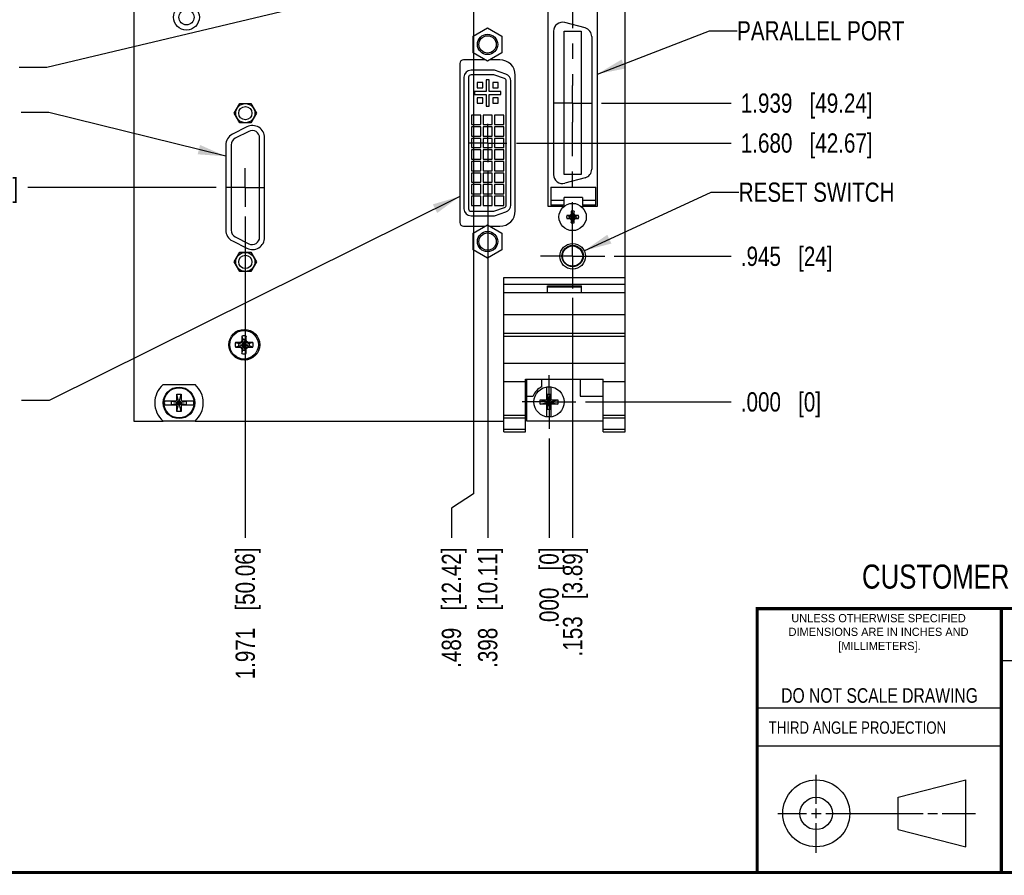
# Model space of a CAD drawing. Header units: inches. Extents: x 0.2 to 16.8, y 0.2 to 10.8.
# Tile 2 of 12: x 6.7 to 13.1, y 0.2 to 5.8. Entities that reach past the tile are written whole.
import ezdxf

# ---------------------------------------------------------------- set-up
doc = ezdxf.new("R2010")
doc.units = ezdxf.units.IN
doc.header["$LTSCALE"] = 0.935
doc.header["$MEASUREMENT"] = 0
doc.linetypes.add('CENTER', pattern=[0.6, 0.375, -0.075, 0.075, -0.075])
doc.layers.get('0').update_dxf_attribs({"linetype": 'CONTINUOUS'})
for name, color, linetype in [('02___PRT_ALL_AXES', 7, 'CONTINUOUS'), ('DEFAULT_1', 7, 'CENTER'), ('DETAIL', 7, 'CONTINUOUS'), ('DIMENSIONS', 7, 'CONTINUOUS'), ('THREAD', 7, 'CONTINUOUS')]:
    doc.layers.add(name, color=color, linetype=linetype)
doc.styles.get("Standard").update_dxf_attribs({"font": 'txt', "width": 0.8})
doc.styles.add('TEXTSTYLE_2', font='txt')
doc.dimstyles.new('DIMSTYLE_1', dxfattribs={"dimtxt": 0.125, "dimasz": 0.18, "dimexe": 0.18, "dimexo": 0.0625, "dimgap": 0.09, "dimtad": 0, "dimtih": 1, "dimtoh": 1, "dimdec": 3, "dimzin": 4, "dimdsep": 46, "dimtxsty": 'STANDARD', "dimblk": '_FILLED', "dimblk1": '_FILLED', "dimblk2": '_FILLED', "dimcen": 0.09, "dimadec": 0, "dimazin": 0, "dimtp": 0.01, "dimtm": 0.01, "dimtfac": 1, "dimtdec": 3, "dimtofl": 0, "dimtmove": 0, "dimatfit": 3, "dimldrblk": '_FILLED', "dimfxl": 1, "dimtolj": 1, "dimtzin": 4, "dimarcsym": 0})
doc.dimstyles.get("Standard").update_dxf_attribs({"dimtxt": 0.125, "dimasz": 0.18, "dimexe": 0.18, "dimexo": 0.0625, "dimgap": 0.09, "dimtad": 0, "dimtih": 1, "dimtoh": 1, "dimdec": 3, "dimzin": 4, "dimdsep": 46, "dimtxsty": 'STANDARD', "dimblk": '_FILLED', "dimblk1": '_FILLED', "dimblk2": '_FILLED', "dimcen": 0.09, "dimadec": 0, "dimazin": 0, "dimtol": 1, "dimtp": 0.01, "dimtm": 0.01, "dimtfac": 1, "dimtdec": 3, "dimtofl": 0, "dimtmove": 0, "dimatfit": 3, "dimldrblk": '_FILLED', "dimfxl": 1, "dimtolj": 1, "dimtzin": 4, "dimarcsym": 0})

# ---------------------------------------------------------------- blocks, each defined once
blk = doc.blocks.new('*D0')
at = {"layer": 'DIMENSIONS', "color": 2, "linetype": 'CONTINUOUS'}
blk.add_line((8.1605, 4.5147), (8.1605, 2.4291), dxfattribs=at)
at = {"layer": 'DIMENSIONS', "color": 2, "linetype": 'CONTINUOUS', "insert": (8.098, 2.3666), "char_height": 0.125, "width": 1.325, "attachment_point": 3, "rotation": 90, "line_spacing_factor": 0.9}
blk.add_mtext('1.971{\\Ftxt.shx;\\W1.000000;\\H0.125000; }[50.06]', dxfattribs=at)
blk = doc.blocks.new('_FILLED')
at = {"color": 0, "linetype": 'BYBLOCK'}
blk.add_solid([(0, 0), (-1, 0.174), (-1, -0.174)], dxfattribs=at)
blk = doc.blocks.new('*D1')
at = {"layer": 'DIMENSIONS', "color": 2, "linetype": 'CONTINUOUS'}
blk.add_line((10.472, 5.2503), (11.3129, 5.2503), dxfattribs=at)
at = {"layer": 'DIMENSIONS', "color": 2, "linetype": 'CONTINUOUS', "insert": (11.3754, 5.3128), "char_height": 0.125, "width": 1.325, "attachment_point": 1, "line_spacing_factor": 0.9}
blk.add_mtext('1.939{\\Ftxt.shx;\\W1.000000;\\H0.125000; }[49.24]', dxfattribs=at)
blk = doc.blocks.new('*D2')
at = {"layer": 'DIMENSIONS', "color": 2, "linetype": 'CONTINUOUS'}
blk.add_line((10.1314, 3.0751), (10.1314, 2.4291), dxfattribs=at)
at = {"layer": 'DIMENSIONS', "color": 2, "linetype": 'CONTINUOUS', "insert": (10.0689, 2.3666), "char_height": 0.125, "width": 0.825, "attachment_point": 3, "rotation": 90, "line_spacing_factor": 0.9}
blk.add_mtext('.000{\\Ftxt.shx;\\W1.000000;\\H0.125000; }[0]', dxfattribs=at)
blk = doc.blocks.new('*D3')
at = {"layer": 'DIMENSIONS', "color": 2, "linetype": 'CONTINUOUS'}
blk.add_line((10.3679, 3.3116), (11.3129, 3.3116), dxfattribs=at)
at = {"layer": 'DIMENSIONS', "color": 2, "linetype": 'CONTINUOUS', "insert": (11.3754, 3.3741), "char_height": 0.125, "width": 0.825, "attachment_point": 1, "line_spacing_factor": 0.9}
blk.add_mtext('.000{\\Ftxt.shx;\\W1.000000;\\H0.125000; }[0]', dxfattribs=at)
blk = doc.blocks.new('*D4')
at = {"layer": 'DIMENSIONS', "color": 2, "linetype": 'CONTINUOUS'}
blk.add_line((10.5549, 4.2563), (11.3129, 4.2563), dxfattribs=at)
at = {"layer": 'DIMENSIONS', "color": 2, "linetype": 'CONTINUOUS', "insert": (11.3754, 4.3188), "char_height": 0.125, "width": 0.925, "attachment_point": 1, "line_spacing_factor": 0.9}
blk.add_mtext('.945{\\Ftxt.shx;\\W1.000000;\\H0.125000; }[24]', dxfattribs=at)
blk = doc.blocks.new('*D5')
at = {"layer": 'DIMENSIONS', "color": 2, "linetype": 'CONTINUOUS'}
blk.add_line((9.921, 4.9913), (11.3129, 4.9913), dxfattribs=at)
at = {"layer": 'DIMENSIONS', "color": 2, "linetype": 'CONTINUOUS', "insert": (11.3754, 5.0538), "char_height": 0.125, "width": 1.325, "attachment_point": 1, "line_spacing_factor": 0.9}
blk.add_mtext('1.680{\\Ftxt.shx;\\W1.000000;\\H0.125000; }[42.67]', dxfattribs=at)
blk = doc.blocks.new('*D6')
at = {"layer": 'DIMENSIONS', "color": 2, "linetype": 'CONTINUOUS'}
blk.add_line((9.83, 6.209), (11.3129, 6.209), dxfattribs=at)
at = {"layer": 'DIMENSIONS', "color": 2, "linetype": 'CONTINUOUS', "insert": (11.3754, 6.2715), "char_height": 0.125, "width": 1.225, "attachment_point": 1, "line_spacing_factor": 0.9}
blk.add_mtext('2.897{\\Ftxt.shx;\\W1.000000;\\H0.125000; }[73.6]', dxfattribs=at)
blk = doc.blocks.new('*D7')
at = {"layer": 'DIMENSIONS', "color": 2, "linetype": 'CONTINUOUS'}
blk.add_line((10.472, 6.7385), (11.3129, 6.7385), dxfattribs=at)
at = {"layer": 'DIMENSIONS', "color": 2, "linetype": 'CONTINUOUS', "insert": (11.3754, 6.801), "char_height": 0.125, "width": 1.325, "attachment_point": 1, "line_spacing_factor": 0.9}
blk.add_mtext('3.427{\\Ftxt.shx;\\W1.000000;\\H0.125000; }[87.04]', dxfattribs=at)
blk = doc.blocks.new('*D8')
at = {"layer": 'DIMENSIONS', "color": 2, "linetype": 'CONTINUOUS'}
blk.add_line((9.9521, 6.9343), (11.3129, 6.9343), dxfattribs=at)
at = {"layer": 'DIMENSIONS', "color": 2, "linetype": 'CONTINUOUS', "insert": (11.3754, 6.9968), "char_height": 0.125, "width": 1.325, "attachment_point": 1, "line_spacing_factor": 0.9}
blk.add_mtext('3.623{\\Ftxt.shx;\\W1.000000;\\H0.125000; }[92.02]', dxfattribs=at)
blk = doc.blocks.new('*D9')
at = {"layer": 'DIMENSIONS', "color": 2, "linetype": 'CONTINUOUS'}
blk.add_line((10.5994, 7.5803), (11.3129, 7.5803), dxfattribs=at)
at = {"layer": 'DIMENSIONS', "color": 2, "linetype": 'CONTINUOUS', "insert": (11.3754, 7.6428), "char_height": 0.125, "width": 1.425, "attachment_point": 1, "line_spacing_factor": 0.9}
blk.add_mtext('4.269{\\Ftxt.shx;\\W1.000000;\\H0.125000; }[108.43]', dxfattribs=at)
blk = doc.blocks.new('*D10')
at = {"layer": 'DIMENSIONS', "color": 2, "linetype": 'CONTINUOUS'}
blk.add_line((7.5919, 6.6819), (6.7499, 6.6819), dxfattribs=at)
at = {"layer": 'DIMENSIONS', "color": 2, "linetype": 'CONTINUOUS', "insert": (6.6874, 6.7444), "char_height": 0.125, "width": 1.325, "attachment_point": 3, "line_spacing_factor": 0.9}
blk.add_mtext('3.370{\\Ftxt.shx;\\W1.000000;\\H0.125000; }[85.61]', dxfattribs=at)
blk = doc.blocks.new('*D11')
at = {"layer": 'DIMENSIONS', "color": 2, "linetype": 'CONTINUOUS'}
blk.add_line((7.9729, 4.7023), (6.7499, 4.7023), dxfattribs=at)
at = {"layer": 'DIMENSIONS', "color": 2, "linetype": 'CONTINUOUS', "insert": (6.6874, 4.7648), "char_height": 0.125, "width": 1.325, "attachment_point": 3, "line_spacing_factor": 0.9}
blk.add_mtext('1.391{\\Ftxt.shx;\\W1.000000;\\H0.125000; }[35.32]', dxfattribs=at)
blk = doc.blocks.new('*D12')
at = {"layer": 'DIMENSIONS', "color": 2, "linetype": 'CONTINUOUS'}
blk.add_line((9.4089, 7.3948), (6.7499, 7.3948), dxfattribs=at)
at = {"layer": 'DIMENSIONS', "color": 2, "linetype": 'CONTINUOUS', "insert": (6.6874, 7.4573), "char_height": 0.125, "width": 1.425, "attachment_point": 3, "line_spacing_factor": 0.9}
blk.add_mtext('4.083{\\Ftxt.shx;\\W1.000000;\\H0.125000; }[103.71]', dxfattribs=at)
blk = doc.blocks.new('*D13')
at = {"layer": 'DIMENSIONS', "color": 2, "linetype": 'CONTINUOUS'}
blk.add_line((9.7335, 4.8038), (9.7335, 2.4291), dxfattribs=at)
at = {"layer": 'DIMENSIONS', "color": 2, "linetype": 'CONTINUOUS', "insert": (9.671, 2.3666), "char_height": 0.125, "width": 1.225, "attachment_point": 3, "rotation": 90, "line_spacing_factor": 0.9}
blk.add_mtext('.398{\\Ftxt.shx;\\W1.000000;\\H0.125000; }[10.11]', dxfattribs=at)
blk = doc.blocks.new('*D14')
at = {"layer": 'DIMENSIONS', "color": 2, "linetype": 'CONTINUOUS'}
for p, q in [((9.6424, 6.0214), (9.6424, 2.7159)), ((9.6424, 2.7159), (9.4979, 2.6229)), ((9.4979, 2.6229), (9.4979, 2.4291))]:
    blk.add_line(p, q, dxfattribs=at)
at = {"layer": 'DIMENSIONS', "color": 2, "linetype": 'CONTINUOUS', "insert": (9.4354, 2.3666), "char_height": 0.125, "width": 1.225, "attachment_point": 3, "rotation": 90, "line_spacing_factor": 0.9}
blk.add_mtext('.489{\\Ftxt.shx;\\W1.000000;\\H0.125000; }[12.42]', dxfattribs=at)
blk = doc.blocks.new('*D15')
at = {"layer": 'DIMENSIONS', "color": 2, "linetype": 'CONTINUOUS'}
blk.add_line((10.2844, 3.9858), (10.2844, 2.4291), dxfattribs=at)
at = {"layer": 'DIMENSIONS', "color": 2, "linetype": 'CONTINUOUS', "insert": (10.2219, 2.3666), "char_height": 0.125, "width": 1.125, "attachment_point": 3, "rotation": 90, "line_spacing_factor": 0.9}
blk.add_mtext('.153{\\Ftxt.shx;\\W1.000000;\\H0.125000; }[3.89]', dxfattribs=at)

msp = doc.modelspace()

# ---------------------------------------------------------------- linework, layer by layer
at = {"color": 7, "linetype": 'CONTINUOUS'}
for p, q in [((7.4374, 8.2545), (7.4374, 3.1875)), ((10.6254, 3.1166), (10.6254, 8.2545)), ((10.1229, 5.9188), (10.1229, 4.5818)), ((10.4459, 4.5818), (10.4459, 5.9188)), ((10.3655, 5.7377), (10.2332, 5.7731)), ((9.6391, 5.6851), (9.7326, 5.7391)), ((9.6391, 5.5771), (9.6391, 5.6851)), ((9.7326, 5.7391), (9.8261, 5.6851)), ((9.8261, 5.6851), (9.8261, 5.5771)), ((10.1604, 5.7172), (10.1604, 4.7861)), ((10.2293, 5.716), (10.3395, 5.716)), ((10.2293, 4.7873), (10.2293, 5.716)), ((10.3395, 5.716), (10.3395, 4.7873)), ((10.4084, 5.6818), (10.4084, 4.8215)), ((9.7326, 5.5231), (9.6391, 5.5771)), ((9.8261, 5.5771), (9.7326, 5.5231)), ((9.5526, 5.5063), (9.5526, 4.4763)), ((9.7184, 5.5313), (9.5776, 5.5313)), ((9.8126, 5.5313), (9.7468, 5.5313)), ((9.7726, 5.4338), (9.6255, 5.4338)), ((9.8419, 5.4099), (9.7726, 5.4338)), ((9.9126, 4.5513), (9.9126, 5.4313)), ((9.6095, 5.4178), (9.6095, 4.5649)), ((9.701, 5.3838), (9.666, 5.3838)), ((9.666, 5.3838), (9.666, 5.3488)), ((9.701, 5.3488), (9.701, 5.3838)), ((9.7435, 5.4013), (9.7235, 5.4013)), ((9.7235, 5.4013), (9.7235, 5.3263)), ((9.7435, 5.3263), (9.7435, 5.4013)), ((9.801, 5.3838), (9.766, 5.3838)), ((9.766, 5.3838), (9.766, 5.3488)), ((9.801, 5.3488), (9.801, 5.3838)), ((9.8534, 4.5889), (9.8534, 5.3938)), ((9.7235, 5.3263), (9.6485, 5.3263)), ((9.6485, 5.3263), (9.6485, 5.3063)), ((9.6485, 5.3063), (9.7235, 5.3063)), ((9.666, 5.3488), (9.701, 5.3488)), ((9.7235, 5.3063), (9.7235, 5.2313)), ((9.8185, 5.3263), (9.7435, 5.3263)), ((9.7435, 5.3063), (9.8185, 5.3063)), ((9.7435, 5.2313), (9.7435, 5.3063)), ((9.766, 5.3488), (9.801, 5.3488)), ((9.8185, 5.3063), (9.8185, 5.3263)), ((8.0892, 5.1848), (8.1253, 5.2473)), ((8.1253, 5.2473), (8.1975, 5.2473)), ((8.1975, 5.2473), (8.2336, 5.1848)), ((9.701, 5.2838), (9.666, 5.2838)), ((9.666, 5.2838), (9.666, 5.2488)), ((9.666, 5.2488), (9.701, 5.2488)), ((9.701, 5.2488), (9.701, 5.2838)), ((9.801, 5.2838), (9.766, 5.2838)), ((9.766, 5.2838), (9.766, 5.2488)), ((9.766, 5.2488), (9.801, 5.2488)), ((9.801, 5.2488), (9.801, 5.2838)), ((8.1253, 5.1223), (8.0892, 5.1848)), ((8.2336, 5.1848), (8.1975, 5.1223)), ((9.7235, 5.2313), (9.7435, 5.2313)), ((8.1975, 5.1223), (8.1253, 5.1223)), ((9.6885, 5.1713), (9.6285, 5.1713)), ((9.6285, 5.1713), (9.6285, 5.1113)), ((9.6285, 5.1113), (9.6885, 5.1113)), ((9.6885, 5.1113), (9.6885, 5.1713)), ((9.7635, 5.1713), (9.7035, 5.1713)), ((9.7035, 5.1713), (9.7035, 5.1113)), ((9.7035, 5.1113), (9.7635, 5.1113)), ((9.7635, 5.1113), (9.7635, 5.1713)), ((9.8385, 5.1713), (9.7785, 5.1713)), ((9.7785, 5.1713), (9.7785, 5.1113)), ((9.7785, 5.1113), (9.8385, 5.1113)), ((9.8385, 5.1113), (9.8385, 5.1713)), ((8.1717, 5.0962), (8.0777, 5.0483)), ((8.1841, 5.0671), (8.0951, 5.0217)), ((9.6885, 5.0963), (9.6285, 5.0963)), ((9.6285, 5.0963), (9.6285, 5.0363)), ((9.6885, 5.0363), (9.6885, 5.0963)), ((9.7635, 5.0963), (9.7035, 5.0963)), ((9.7035, 5.0963), (9.7035, 5.0363)), ((9.7635, 5.0363), (9.7635, 5.0963)), ((9.8385, 5.0963), (9.7785, 5.0963)), ((9.7785, 5.0963), (9.7785, 5.0363)), ((9.8385, 5.0363), (9.8385, 5.0963)), ((8.2539, 4.3803), (8.2539, 5.0243)), ((8.2865, 4.3788), (8.2865, 5.0258)), ((9.6285, 5.0363), (9.6885, 5.0363)), ((9.6885, 5.0213), (9.6285, 5.0213)), ((9.6285, 5.0213), (9.6285, 4.9613)), ((9.6885, 4.9613), (9.6885, 5.0213)), ((9.7035, 5.0363), (9.7635, 5.0363)), ((9.7635, 5.0213), (9.7035, 5.0213)), ((9.7035, 5.0213), (9.7035, 4.9613)), ((9.7635, 4.9613), (9.7635, 5.0213)), ((9.7785, 5.0363), (9.8385, 5.0363)), ((9.8385, 5.0213), (9.7785, 5.0213)), ((9.7785, 5.0213), (9.7785, 4.9613)), ((9.8385, 4.9613), (9.8385, 5.0213)), ((8.0345, 4.9779), (8.0345, 4.4267)), ((8.0689, 4.979), (8.0689, 4.4256)), ((9.6285, 4.9613), (9.6885, 4.9613)), ((9.6885, 4.9463), (9.6285, 4.9463)), ((9.6285, 4.9463), (9.6285, 4.8863)), ((9.6885, 4.8863), (9.6885, 4.9463)), ((9.7035, 4.9613), (9.7635, 4.9613)), ((9.7635, 4.9463), (9.7035, 4.9463)), ((9.7035, 4.9463), (9.7035, 4.8863)), ((9.7635, 4.8863), (9.7635, 4.9463)), ((9.7785, 4.9613), (9.8385, 4.9613)), ((9.8385, 4.9463), (9.7785, 4.9463)), ((9.7785, 4.9463), (9.7785, 4.8863)), ((9.8385, 4.8863), (9.8385, 4.9463)), ((9.6285, 4.8863), (9.6885, 4.8863)), ((9.6885, 4.8713), (9.6285, 4.8713)), ((9.6285, 4.8713), (9.6285, 4.8113)), ((9.6885, 4.8113), (9.6885, 4.8713)), ((9.7035, 4.8863), (9.7635, 4.8863)), ((9.7635, 4.8713), (9.7035, 4.8713)), ((9.7035, 4.8713), (9.7035, 4.8113)), ((9.7635, 4.8113), (9.7635, 4.8713)), ((9.7785, 4.8863), (9.8385, 4.8863)), ((9.8385, 4.8713), (9.7785, 4.8713)), ((9.7785, 4.8713), (9.7785, 4.8113)), ((9.8385, 4.8113), (9.8385, 4.8713)), ((9.6285, 4.8113), (9.6885, 4.8113)), ((9.6885, 4.7963), (9.6285, 4.7963)), ((9.6285, 4.7963), (9.6285, 4.7363)), ((9.6885, 4.7363), (9.6885, 4.7963)), ((9.7035, 4.8113), (9.7635, 4.8113)), ((9.7635, 4.7963), (9.7035, 4.7963)), ((9.7035, 4.7963), (9.7035, 4.7363)), ((9.7635, 4.7363), (9.7635, 4.7963)), ((9.7785, 4.8113), (9.8385, 4.8113)), ((9.8385, 4.7963), (9.7785, 4.7963)), ((9.7785, 4.7963), (9.7785, 4.7363)), ((9.8385, 4.7363), (9.8385, 4.7963)), ((9.6285, 4.7363), (9.6885, 4.7363)), ((9.7035, 4.7363), (9.7635, 4.7363)), ((9.7785, 4.7363), (9.8385, 4.7363)), ((10.3395, 4.7873), (10.2293, 4.7873)), ((10.3655, 4.7656), (10.2332, 4.7302)), ((9.6885, 4.7213), (9.6285, 4.7213)), ((9.6285, 4.7213), (9.6285, 4.6613)), ((9.6885, 4.6613), (9.6885, 4.7213)), ((9.7635, 4.7213), (9.7035, 4.7213)), ((9.7035, 4.7213), (9.7035, 4.6613)), ((9.7635, 4.6613), (9.7635, 4.7213)), ((9.8385, 4.7213), (9.7785, 4.7213)), ((9.7785, 4.7213), (9.7785, 4.6613)), ((9.8385, 4.6613), (9.8385, 4.7213)), ((10.1427, 4.7042), (10.434, 4.7042)), ((10.1427, 4.7042), (10.1427, 4.5881)), ((10.434, 4.5881), (10.434, 4.7042)), ((9.6285, 4.6613), (9.6885, 4.6613)), ((9.6885, 4.6463), (9.6285, 4.6463)), ((9.6285, 4.6463), (9.6285, 4.5863)), ((9.6885, 4.5863), (9.6885, 4.6463)), ((9.7035, 4.6613), (9.7635, 4.6613)), ((9.7635, 4.6463), (9.7035, 4.6463)), ((9.7035, 4.6463), (9.7035, 4.5863)), ((9.7635, 4.5863), (9.7635, 4.6463)), ((9.7785, 4.6613), (9.8385, 4.6613)), ((9.8385, 4.6463), (9.7785, 4.6463)), ((9.7785, 4.6463), (9.7785, 4.5863)), ((9.8385, 4.5863), (9.8385, 4.6463)), ((10.1427, 4.6196), (10.2293, 4.6196)), ((10.3474, 4.6373), (10.2293, 4.6373)), ((10.2293, 4.5881), (10.2293, 4.6373)), ((10.3474, 4.6373), (10.3474, 4.5881)), ((10.3474, 4.6196), (10.434, 4.6196)), ((9.6255, 4.5489), (9.7726, 4.5489)), ((9.6285, 4.5863), (9.6885, 4.5863)), ((9.7035, 4.5863), (9.7635, 4.5863)), ((9.7726, 4.5489), (9.8419, 4.5728)), ((9.7785, 4.5863), (9.8385, 4.5863)), ((10.1229, 4.5818), (10.2244, 4.5818)), ((10.2293, 4.5881), (10.1427, 4.5881)), ((10.2244, 4.5818), (10.2244, 4.5764)), ((10.2749, 4.5493), (10.2797, 4.5343)), ((10.2938, 4.5493), (10.2891, 4.5343)), ((10.3444, 4.5818), (10.4459, 4.5818)), ((10.3444, 4.5764), (10.3444, 4.5818)), ((10.434, 4.5881), (10.3474, 4.5881)), ((10.2464, 4.5207), (10.2614, 4.516)), ((10.2464, 4.5019), (10.2614, 4.5066)), ((10.2614, 4.5066), (10.3074, 4.516)), ((10.2633, 4.516), (10.2614, 4.516)), ((10.2614, 4.516), (10.3074, 4.5066)), ((10.2614, 4.5066), (10.2633, 4.5066)), ((10.2737, 4.522), (10.2633, 4.516)), ((10.2633, 4.516), (10.2655, 4.5212)), ((10.2633, 4.5066), (10.3055, 4.516)), ((10.2633, 4.516), (10.3055, 4.5066)), ((10.2633, 4.5066), (10.2737, 4.5006)), ((10.2655, 4.5014), (10.2633, 4.5066)), ((10.2711, 4.5245), (10.2976, 4.4981)), ((10.2711, 4.4981), (10.2976, 4.5245)), ((10.2797, 4.5324), (10.2737, 4.522)), ((10.2737, 4.5006), (10.2797, 4.4902)), ((10.2745, 4.5302), (10.2797, 4.5324)), ((10.2797, 4.4902), (10.2745, 4.4924)), ((10.2749, 4.4733), (10.2797, 4.4883)), ((10.2891, 4.4883), (10.2797, 4.5343)), ((10.2797, 4.5343), (10.2797, 4.5324)), ((10.2797, 4.4883), (10.2891, 4.5343)), ((10.2891, 4.4902), (10.2797, 4.5324)), ((10.2797, 4.4902), (10.2891, 4.5324)), ((10.2797, 4.4902), (10.2797, 4.4883)), ((10.2891, 4.5324), (10.2891, 4.5343)), ((10.2943, 4.5302), (10.2891, 4.5324)), ((10.2951, 4.522), (10.2891, 4.5324)), ((10.2891, 4.4902), (10.2951, 4.5006)), ((10.2943, 4.4924), (10.2891, 4.4902)), ((10.2891, 4.4883), (10.2891, 4.4902)), ((10.2938, 4.4733), (10.2891, 4.4883)), ((10.3055, 4.516), (10.2951, 4.522)), ((10.2951, 4.5006), (10.3055, 4.5066)), ((10.3033, 4.5212), (10.3055, 4.516)), ((10.3055, 4.5066), (10.3033, 4.5014)), ((10.3074, 4.516), (10.3055, 4.516)), ((10.3055, 4.5066), (10.3074, 4.5066)), ((10.3224, 4.5207), (10.3074, 4.516)), ((10.3224, 4.5019), (10.3074, 4.5066)), ((9.5776, 4.4513), (9.7184, 4.4513)), ((9.6391, 4.4056), (9.7326, 4.4595)), ((9.7326, 4.4595), (9.8261, 4.4056)), ((9.7468, 4.4513), (9.8126, 4.4513)), ((8.0777, 4.3563), (8.1717, 4.3084)), ((8.0951, 4.3829), (8.1841, 4.3375)), ((9.6391, 4.2976), (9.6391, 4.4056)), ((9.8261, 4.4056), (9.8261, 4.2976)), ((8.0892, 4.2198), (8.1253, 4.2823)), ((8.1253, 4.2823), (8.1975, 4.2823)), ((8.1975, 4.2823), (8.2336, 4.2198)), ((9.7326, 4.2436), (9.6391, 4.2976)), ((9.8261, 4.2976), (9.7326, 4.2436)), ((8.1253, 4.1573), (8.0892, 4.2198)), ((8.2336, 4.2198), (8.1975, 4.1573)), ((8.1975, 4.1573), (8.1253, 4.1573)), ((9.8374, 4.1186), (10.6254, 4.1186)), ((9.8374, 3.1166), (9.8374, 4.1186)), ((9.8374, 4.0756), (10.6254, 4.0756)), ((10.1214, 4.0656), (10.3414, 4.0656)), ((10.1214, 4.0186), (10.1214, 4.0656)), ((10.1214, 4.0586), (10.3414, 4.0586)), ((10.3414, 4.0186), (10.3414, 4.0656)), ((10.6254, 4.0186), (9.8374, 4.0186)), ((9.8374, 3.8786), (10.6254, 3.8786)), ((8.1386, 3.7099), (8.1339, 3.7017)), ((8.1459, 3.7153), (8.1365, 3.699)), ((8.1386, 3.739), (8.1459, 3.7167)), ((8.1386, 3.739), (8.1386, 3.7099)), ((8.1386, 3.7099), (8.1459, 3.7153)), ((8.1604, 3.6481), (8.1459, 3.7167)), ((8.1459, 3.7167), (8.1459, 3.7153)), ((8.1459, 3.6481), (8.1604, 3.7167)), ((8.1604, 3.6495), (8.1459, 3.7153)), ((8.1459, 3.6495), (8.1604, 3.7153)), ((8.1677, 3.739), (8.1604, 3.7167)), ((8.1604, 3.7153), (8.1604, 3.7167)), ((8.1677, 3.7099), (8.1604, 3.7153)), ((8.1698, 3.699), (8.1604, 3.7153)), ((8.1677, 3.7099), (8.1677, 3.739)), ((8.1725, 3.7017), (8.1677, 3.7099)), ((9.8374, 3.7586), (10.6254, 3.7586)), ((9.8374, 3.7391), (10.6254, 3.7391)), ((8.1257, 3.697), (8.0965, 3.697)), ((8.0965, 3.697), (8.1188, 3.6897)), ((8.0965, 3.6678), (8.1188, 3.6751)), ((8.0965, 3.6678), (8.1257, 3.6678)), ((8.1203, 3.6897), (8.1188, 3.6897)), ((8.1188, 3.6897), (8.1875, 3.6751)), ((8.1188, 3.6751), (8.1875, 3.6897)), ((8.1188, 3.6751), (8.1203, 3.6751)), ((8.1365, 3.699), (8.1203, 3.6897)), ((8.1257, 3.697), (8.1203, 3.6897)), ((8.1203, 3.6897), (8.186, 3.6751)), ((8.1203, 3.6751), (8.186, 3.6897)), ((8.1203, 3.6751), (8.1365, 3.6658)), ((8.1257, 3.6678), (8.1203, 3.6751)), ((8.1339, 3.7017), (8.1257, 3.697)), ((8.1257, 3.6678), (8.1339, 3.6631)), ((8.1339, 3.7017), (8.1725, 3.6631)), ((8.1339, 3.6631), (8.1725, 3.7017)), ((8.1339, 3.6631), (8.1386, 3.6549)), ((8.1365, 3.6658), (8.1459, 3.6495)), ((8.1386, 3.6549), (8.1459, 3.6495)), ((8.1386, 3.6549), (8.1386, 3.6258)), ((8.1386, 3.6258), (8.1459, 3.6481)), ((8.1459, 3.6495), (8.1459, 3.6481)), ((8.1604, 3.6495), (8.1698, 3.6658)), ((8.1677, 3.6549), (8.1604, 3.6495)), ((8.1604, 3.6481), (8.1604, 3.6495)), ((8.1677, 3.6258), (8.1604, 3.6481)), ((8.1677, 3.6549), (8.1725, 3.6631)), ((8.1677, 3.6258), (8.1677, 3.6549)), ((8.186, 3.6897), (8.1698, 3.699)), ((8.1698, 3.6658), (8.186, 3.6751)), ((8.1806, 3.697), (8.1725, 3.7017)), ((8.1725, 3.6631), (8.1806, 3.6678)), ((8.2098, 3.697), (8.1806, 3.697)), ((8.1806, 3.697), (8.186, 3.6897)), ((8.1806, 3.6678), (8.186, 3.6751)), ((8.1806, 3.6678), (8.2098, 3.6678)), ((8.1875, 3.6897), (8.186, 3.6897)), ((8.186, 3.6751), (8.1875, 3.6751)), ((8.2098, 3.697), (8.1875, 3.6897)), ((8.2098, 3.6678), (8.1875, 3.6751)), ((9.8374, 3.5633), (10.6254, 3.5633)), ((9.9794, 3.4589), (10.4834, 3.4589)), ((9.9794, 3.1166), (9.9794, 3.4589)), ((9.9854, 3.4589), (9.9854, 3.1896)), ((10.0824, 3.4589), (10.0824, 3.409)), ((10.3324, 3.4589), (10.3324, 3.3496)), ((10.4834, 3.1166), (10.4834, 3.4589)), ((7.6276, 3.424), (7.8351, 3.424)), ((9.8374, 3.4436), (9.9794, 3.4436)), ((10.1176, 3.3233), (10.1176, 3.4062)), ((10.1452, 3.3233), (10.1452, 3.4062)), ((10.4834, 3.4436), (10.6254, 3.4436)), ((7.7176, 3.3626), (7.7452, 3.3626)), ((7.7452, 3.2484), (7.7176, 3.3626)), ((7.7176, 3.3193), (7.7176, 3.3626)), ((7.7176, 3.2484), (7.7452, 3.3626)), ((7.7452, 3.3626), (7.7452, 3.3193)), ((9.9854, 3.3496), (10.0292, 3.3496)), ((10.0743, 3.2978), (10.1885, 3.3254)), ((10.0743, 3.3254), (10.1176, 3.3254)), ((10.0743, 3.3254), (10.1885, 3.2978)), ((10.0743, 3.2978), (10.0743, 3.3254)), ((10.1176, 3.3233), (10.1197, 3.3233)), ((10.1431, 3.3601), (10.1197, 3.3601)), ((10.1431, 3.2631), (10.1197, 3.3601)), ((10.1197, 3.3601), (10.1197, 3.3233)), ((10.1197, 3.2631), (10.1431, 3.3601)), ((10.1197, 3.3233), (10.1431, 3.2999)), ((10.1197, 3.2999), (10.1431, 3.3233)), ((10.1431, 3.3233), (10.1431, 3.3601)), ((10.1452, 3.3233), (10.1431, 3.3233)), ((10.1452, 3.3254), (10.1885, 3.3254)), ((10.1885, 3.3254), (10.1885, 3.2978)), ((10.3324, 3.3496), (10.4834, 3.3496)), ((7.6367, 3.3193), (7.7197, 3.3193)), ((7.6367, 3.2917), (7.7197, 3.2917)), ((7.6829, 3.3172), (7.7799, 3.2938)), ((7.7197, 3.3172), (7.6829, 3.3172)), ((7.6829, 3.2938), (7.7799, 3.3172)), ((7.6829, 3.2938), (7.6829, 3.3172)), ((7.6829, 3.2938), (7.7197, 3.2938)), ((7.7176, 3.2484), (7.7176, 3.2917)), ((7.7197, 3.3193), (7.7197, 3.3172)), ((7.7197, 3.3172), (7.7431, 3.2938)), ((7.7197, 3.2938), (7.7431, 3.3172)), ((7.7197, 3.2917), (7.7197, 3.2938)), ((7.7431, 3.3193), (7.826, 3.3193)), ((7.7431, 3.3193), (7.7431, 3.3172)), ((7.7799, 3.3172), (7.7431, 3.3172)), ((7.7431, 3.2938), (7.7799, 3.2938)), ((7.7431, 3.2917), (7.7431, 3.2938)), ((7.7431, 3.2917), (7.826, 3.2917)), ((7.7452, 3.2917), (7.7452, 3.2484)), ((7.7799, 3.2938), (7.7799, 3.3172)), ((10.1176, 3.2978), (10.0743, 3.2978)), ((10.1176, 3.2999), (10.1197, 3.2999)), ((10.1176, 3.2169), (10.1176, 3.2999)), ((10.1197, 3.2999), (10.1197, 3.2631)), ((10.1431, 3.2631), (10.1197, 3.2631)), ((10.1452, 3.2999), (10.1431, 3.2999)), ((10.1431, 3.2631), (10.1431, 3.2999)), ((10.1452, 3.2169), (10.1452, 3.2999)), ((10.1885, 3.2978), (10.1452, 3.2978)), ((7.7452, 3.2484), (7.7176, 3.2484)), ((9.8374, 3.2266), (9.9794, 3.2266)), ((9.8374, 3.2074), (9.9794, 3.2074)), ((10.4834, 3.2266), (10.6254, 3.2266)), ((10.4834, 3.2074), (10.6254, 3.2074)), ((7.4374, 3.1875), (7.6276, 3.1875)), ((7.8351, 3.187), (7.6276, 3.187)), ((7.8351, 3.1875), (9.8374, 3.1875)), ((9.8374, 3.1345), (9.9794, 3.1345)), ((9.9854, 3.1896), (10.4834, 3.1896)), ((10.4834, 3.1345), (10.6254, 3.1345)), ((9.8374, 3.1166), (9.9794, 3.1166)), ((10.4834, 3.1166), (10.6254, 3.1166)), ((12.3963, 0.7462), (12.8358, 0.859)), ((12.8358, 0.4248), (12.8358, 0.859)), ((12.3963, 0.5362), (12.3963, 0.7462)), ((12.3963, 0.5362), (12.8358, 0.4248))]:
    msp.add_line(p, q, dxfattribs=at)
at = {"color": 2, "linetype": 'CONTINUOUS'}
for p, q in [((13.0653, 1.6329), (16.75, 1.6329)), ((11.482, 1.3265), (13.0653, 1.3265)), ((13.0653, 1.0776), (11.482, 1.0776)), ((11.8648, 0.7044), (11.8648, 0.8912)), ((11.6146, 0.6419), (11.8023, 0.6419)), ((11.8335, 0.6419), (11.896, 0.6419)), ((11.8648, 0.6106), (11.8648, 0.6731)), ((11.9273, 0.6419), (12.5575, 0.6419)), ((12.5888, 0.6419), (12.6513, 0.6419)), ((12.6825, 0.6419), (12.8983, 0.6419)), ((11.8648, 0.3866), (11.8648, 0.5794))]:
    msp.add_line(p, q, dxfattribs=at)
at = {"color": 7, "linetype": 'CONTINUOUS', "const_width": 0.02}
for points in [[(11.4718, 1.9702), (16.75, 1.9707)], [(11.482, 0.25), (11.482, 1.9707)], [(13.0653, 1.9707), (13.0653, 0.2586)], [(0.25, 0.2586), (16.75, 0.2586)]]:
    msp.add_lwpolyline(points, dxfattribs=at)
at = {"color": 7, "linetype": 'CONTINUOUS'}
for centre, radius in [((7.7795, 5.8069), 0.0835), ((7.7795, 5.8069), 0.0492), ((9.7326, 5.6311), 0.066), ((9.7326, 5.6311), 0.056), ((8.1614, 5.1848), 0.062), ((8.1614, 5.1848), 0.043), ((10.2844, 4.5113), 0.0886), ((9.7326, 4.3516), 0.066), ((9.7326, 4.3516), 0.056), ((8.1614, 4.2198), 0.062), ((10.2844, 4.2563), 0.083), ((10.2844, 4.2578), 0.069), ((10.2844, 4.2578), 0.0655), ((8.1614, 4.2198), 0.043), ((8.1532, 3.6824), 0.0925), ((7.7314, 3.3055), 0.1025), ((7.7314, 3.3055), 0.098), ((10.1314, 3.3116), 0.098), ((11.8648, 0.6419), 0.2171), ((11.8642, 0.6412), 0.105)]:
    msp.add_circle(centre, radius, dxfattribs=at)
for centre, radius, start, end in [((10.2183, 5.7172), 0.0579, 75, 180), ((10.3505, 5.6818), 0.0579, 0, 75), ((9.5776, 5.5063), 0.025, 90, 180), ((9.8126, 5.4313), 0.1, 0, 90), ((9.6255, 5.4178), 0.016, 90, 180), ((9.8364, 5.3938), 0.017, 359.92675, 70.965), ((8.1135, 4.9779), 0.079, 117, 180), ((8.2075, 5.0258), 0.079, 0, 117), ((8.2059, 5.0243), 0.048, 0, 117), ((8.1169, 4.979), 0.048, 117, 180), ((10.3505, 4.8215), 0.0579, 285, 360), ((10.2183, 4.7861), 0.0579, 180, 285), ((9.6255, 4.5649), 0.016, 180, 270), ((9.8126, 4.5513), 0.1, 270, 360), ((9.8364, 4.5889), 0.017, 289.03498, 0.0732), ((11.3285, 4.5125), 1.0542, 177.99716, 179.03608), ((10.2844, 4.5113), 0.0392, 76.04227, 103.95773), ((10.2844, 4.5113), 0.0235, 78.40426, 101.59574), ((9.259, 4.513), 1.0354, 0.95451, 2.01225), ((9.5776, 4.4763), 0.025, 180, 270), ((10.2844, 4.5113), 0.0392, 166.04227, 193.95773), ((10.2827, 3.4859), 1.0354, 90.95451, 92.01225), ((10.2832, 5.5554), 1.0542, 267.99716, 269.03608), ((10.2844, 4.5113), 0.0235, 168.40426, 191.59574), ((11.1313, 3.0444), 1.7119, 120.16096, 120.38032), ((11.1327, 5.9807), 1.7148, 239.61987, 239.83885), ((11.7538, 3.663), 1.7148, 149.61987, 149.83885), ((11.7513, 5.3582), 1.7119, 210.16096, 210.38032), ((11.3098, 4.5096), 1.0354, 180.95451, 182.01225), ((10.2844, 4.5113), 0.0392, 256.04227, 283.95773), ((10.2844, 4.5113), 0.0235, 258.40426, 281.59574), ((9.2403, 4.5101), 1.0542, 357.99716, 359.03608), ((8.8175, 3.6644), 1.7119, 30.16096, 30.38032), ((8.815, 5.3596), 1.7148, 329.61987, 329.83885), ((9.4361, 3.0419), 1.7148, 59.61987, 59.83885), ((9.4375, 5.9782), 1.7119, 300.16096, 300.38032), ((10.2856, 3.4672), 1.0542, 87.99716, 89.03608), ((10.2861, 5.5367), 1.0354, 270.95451, 272.01225), ((10.2844, 4.5113), 0.0235, 348.40426, 11.59574), ((10.2844, 4.5113), 0.0392, 346.04227, 13.95773), ((8.1135, 4.4267), 0.079, 180, 243), ((8.1169, 4.4256), 0.048, 180, 243), ((8.2075, 4.3788), 0.079, 243, 360), ((8.2059, 4.3803), 0.048, 243, 360), ((8.1532, 3.6824), 0.0585, 75.57229, 104.42771), ((8.1532, 3.6824), 0.0351, 78.01639, 101.98361), ((8.1532, 3.6824), 0.0585, 165.57229, 194.42771), ((8.1532, 3.6824), 0.0351, 168.01639, 191.98361), ((8.1532, 3.6824), 0.0351, 258.01639, 281.98361), ((8.1532, 3.6824), 0.0351, 348.01639, 11.98361), ((8.1532, 3.6824), 0.0585, 345.57229, 14.42771), ((8.1532, 3.6824), 0.0585, 255.57229, 284.42771), ((7.7314, 3.3055), 0.1575, 131.20295, 228.79705), ((7.7314, 3.3055), 0.1575, 311.20295, 48.79705), ((10.1314, 3.3116), 0.109, 116.71426, 159.59683), ((10.1314, 3.3116), 0.0956, 81.71661, 98.28339), ((7.7314, 3.3055), 0.0956, 171.71661, 188.28339), ((7.7314, 3.3055), 0.0956, 351.71661, 8.28339), ((10.1314, 3.3116), 0.0956, 261.71661, 278.28339)]:
    msp.add_arc(centre, radius, start, end, dxfattribs=at)
at = {"layer": '02___PRT_ALL_AXES', "color": 7, "linetype": 'CONTINUOUS'}
for p, q in [((9.7777, 5.4638), (9.6255, 5.4638)), ((9.8517, 5.4382), (9.7777, 5.4638)), ((9.5795, 5.4178), (9.5795, 4.5649)), ((9.8834, 4.5889), (9.8834, 5.3938)), ((9.7777, 4.5189), (9.8517, 4.5445)), ((9.6255, 4.5189), (9.7777, 4.5189))]:
    msp.add_line(p, q, dxfattribs=at)
at = {"layer": '02___PRT_ALL_AXES', "color": 7, "linetype": 'CENTER'}
for q in [(9.7335, 5.1164), (9.6085, 4.9913), (9.8585, 4.9913), (9.7335, 4.8663)]:
    msp.add_line((9.7335, 4.9913), q, dxfattribs=at)
at = {"layer": '02___PRT_ALL_AXES', "color": 7, "linetype": 'CONTINUOUS'}
for centre, radius, start, end in [((9.6255, 5.4178), 0.046, 90, 180), ((9.8364, 5.3938), 0.047, 0, 70.965), ((9.6255, 4.5649), 0.046, 180, 270), ((9.8364, 4.5889), 0.047, 289.035, 360)]:
    msp.add_arc(centre, radius, start, end, dxfattribs=at)
at = {"layer": 'DEFAULT_1', "color": 7, "linetype": 'CENTER'}
for p, q in [((10.2844, 6.7385), (10.2844, 5.3655)), ((10.2844, 5.2503), (10.2844, 5.3655)), ((10.2844, 5.2503), (10.1593, 5.2503)), ((10.2844, 5.2503), (10.4095, 5.2503)), ((10.2844, 5.2503), (10.2844, 5.1265)), ((10.2844, 4.2563), (10.2844, 5.1265)), ((8.1605, 4.7023), (8.1605, 4.8274)), ((8.1605, 4.7023), (8.0354, 4.7023)), ((8.1605, 4.7023), (8.2856, 4.7023)), ((8.1605, 4.7023), (8.1605, 4.5772)), ((10.2844, 4.2563), (10.0764, 4.2563)), ((10.2844, 4.2563), (10.4924, 4.2563)), ((10.2844, 4.2563), (10.2844, 4.0483)), ((10.1314, 3.3116), (10.1314, 3.4856)), ((10.1314, 3.3116), (9.9574, 3.3116)), ((10.1314, 3.3116), (10.3054, 3.3116)), ((10.1314, 3.3116), (10.1314, 3.1376))]:
    msp.add_line(p, q, dxfattribs=at)
at = {"layer": 'THREAD', "color": 7, "linetype": 'CONTINUOUS'}
msp.add_circle((8.1544, 3.6823), 0.1, dxfattribs=at)

# ---------------------------------------------------------------- texts
at = {"color": 7, "linetype": 'CONTINUOUS', "attachment_point": 2, "line_spacing_factor": 0.9}
for s, insert, char_height, width in [('CUSTOMER DRAWING', (13.0668, 2.2564), 0.15625, 2), ('DO NOT SCALE DRAWING', (12.2754, 1.4542), 0.095, 1.52)]:
    msp.add_mtext(s, dxfattribs=dict(at, insert=insert, char_height=char_height, width=width))
at = {"color": 2, "linetype": 'CONTINUOUS', "char_height": 0.053254, "attachment_point": 2, "line_spacing_factor": 0.9, "style": 'TEXTSTYLE_2'}
for s, insert, width in [('UNLESS OTHERWISE SPECIFIED', (12.2688, 1.9352), 1.384604), ('DIMENSIONS ARE IN INCHES AND', (12.2688, 1.8465), 1.491112), ('[MILLIMETERS].', (12.2746, 1.7548), 0.745556)]:
    msp.add_mtext(s, dxfattribs=dict(at, insert=insert, width=width))
at = {"color": 2, "linetype": 'CONTINUOUS', "insert": (11.5564, 1.2384), "char_height": 0.08, "width": 1.408, "attachment_point": 1, "line_spacing_factor": 0.9}
msp.add_mtext('THIRD ANGLE PROJECTION', dxfattribs=at)
at = {"layer": 'DETAIL', "color": 2, "linetype": 'CONTINUOUS', "char_height": 0.125, "attachment_point": 1, "line_spacing_factor": 0.9}
for s, insert, width in [('PARALLEL PORT', (11.3514, 5.7817), 1.3), ('RESET SWITCH', (11.362, 4.7348), 1.2)]:
    msp.add_mtext(s, dxfattribs=dict(at, insert=insert, width=width))

# ---------------------------------------------------------------- dimensions: what is measured, and where the dimension line sits
at = {"layer": 'DIMENSIONS', "color": 2, "linetype": 'CONTINUOUS'}
for feature_location, offset, dtype, origin, picture, middle in [((10.5994, 7.5803), (0.7135, 0), 0, (10.5369, 3.3116), '*D9', (12.0879, 7.5803)), ((9.4089, 7.3948), (-2.659, 0), 0, (9.4714, 3.3116), '*D12', (5.6749, 7.3948)), ((9.9521, 6.9343), (1.3608, 0), 0, (9.8896, 3.3116), '*D8', (12.0379, 6.9343)), ((10.472, 6.7385), (0.8409, 0), 0, (10.4095, 3.3116), '*D7', (12.0379, 6.7385)), ((7.5919, 6.6819), (-0.8421, 0), 0, (7.6544, 3.3116), '*D10', (5.7249, 6.6819)), ((9.83, 6.209), (1.4829, 0), 0, (9.7675, 3.3116), '*D6', (11.9879, 6.209)), ((9.6423972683, 6.0214392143), (-0.1445209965, -3.59235), 0, (10.1313972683, 6.0839392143), '*D14', (9.6322983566, 1.5305900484)), ((10.472, 5.2503), (0.8409, 0), 0, (10.3054, 3.3116), '*D1', (12.0379, 5.2503)), ((9.921, 4.9913), (1.3919, 0), 0, (9.8585, 3.3116), '*D5', (12.0379, 4.9913)), ((9.7335, 4.8038), (0, -2.3748), 1, (10.1314, 4.8663), '*D13', (9.8679, 1.5306)), ((7.9729, 4.7023), (-1.223, 0), 0, (8.0354, 3.3116), '*D11', (5.7249, 4.7023)), ((8.1605, 4.5147), (0, -2.0856), 1, (10.1314, 3.1376), '*D0', (8.295, 1.4359)), ((10.5549, 4.2563), (0.758, 0), 0, (10.4924, 3.3116), '*D4', (11.8379, 4.2563)), ((10.2844, 3.9858), (0, -1.5567), 1, (10.1314, 4.0483), '*D15', (10.3964, 1.5806)), ((10.3678972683, 3.3115892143), (0.945, 0), 0, (10.3053972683, 3.3115892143), '*D3', (11.7878972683, 3.3115892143)), ((10.1313972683, 3.0750892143), (0, -0.646), 1, (10.1313972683, 3.1375892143), '*D2', (10.2434156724, 1.7305900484))]:
    dim = msp.add_ordinate_dim(feature_location=feature_location, offset=offset, dtype=dtype, origin=origin, dimstyle='DIMSTYLE_1', dxfattribs=at)
    dim.commit()
    dim.dimension.update_dxf_attribs({"geometry": picture, "text_midpoint": middle})

# ---------------------------------------------------------------- leaders
at = {"layer": 'DETAIL', "color": 2, "linetype": 'CONTINUOUS'}
for points in [[(9.3534, 6.0724), (6.8738, 5.4803), (6.6938, 5.4803)], [(10.4459, 5.439), (11.1714, 5.7192), (11.3514, 5.7192)], [(8.0345, 4.9052), (6.8862, 5.1889), (6.7062, 5.1889)], [(10.3592, 4.2922), (11.182, 4.6723), (11.362, 4.6723)], [(9.5526, 4.6453), (6.8892, 3.3208), (6.7092, 3.3208)]]:
    msp.add_leader(points, dimstyle='STANDARD', override={"dimtad": 0}, dxfattribs=at)

doc.saveas('drawing.dxf')
